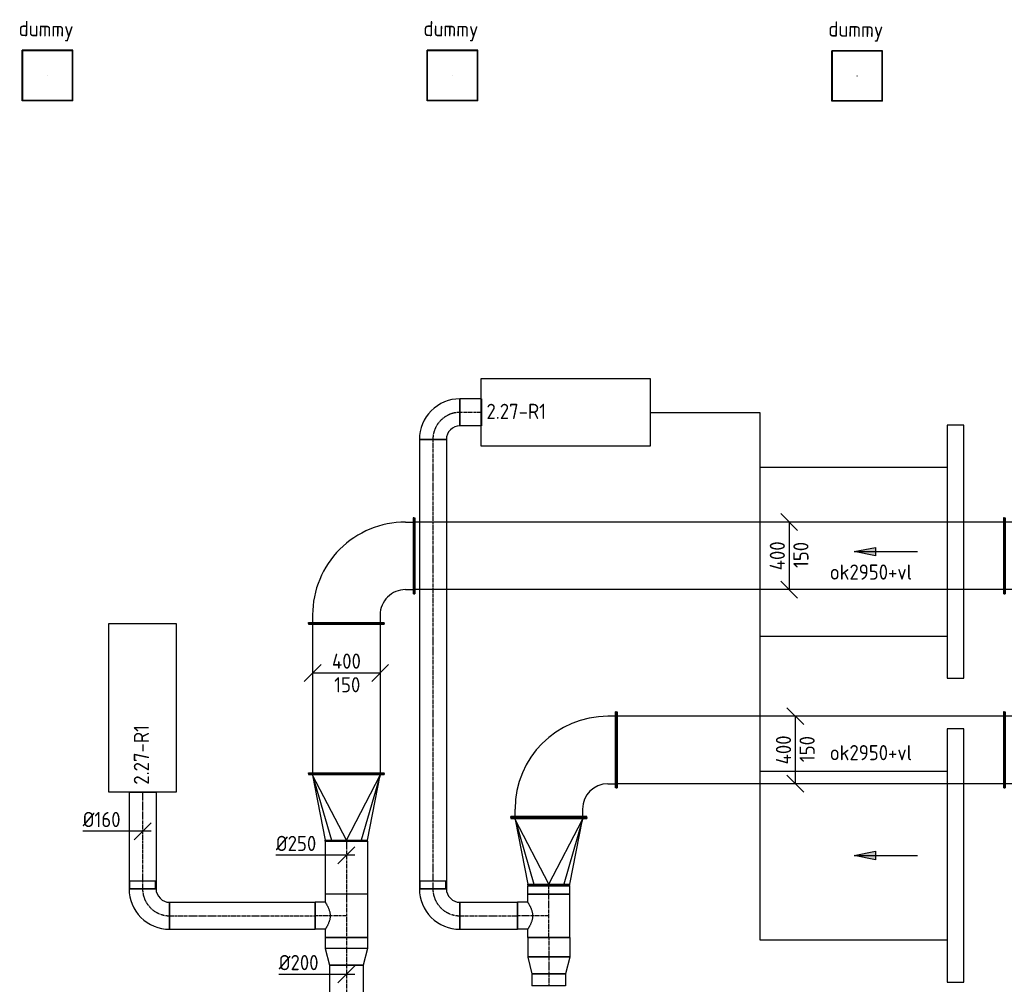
# Model space of a CAD drawing. Header units: millimetres. Extents: x -2770 to 48660, y -299 to 65946.
# Tile 6 of 39: x 6963 to 12800, y 14537 to 20251. Entities that reach past the tile are written whole.
import ezdxf

# ---------------------------------------------------------------- set-up
doc = ezdxf.new("R2010")
doc.units = ezdxf.units.MM
doc.linetypes.add('CENTER2', pattern=[28.575, 19.05, -3.175, 3.175, -3.175])
doc.linetypes.add('SMALL_DASH', pattern=[1.5, 0.5, -1])
for name, color, linetype in [('WL570---_APP', 2, 'Continuous'), ('WL570---_RETOUR_D', 4, 'Continuous'), ('WL570---_RETOUR_HL', 1, 'CENTER2'), ('WL570---_RETOUR_RST', 4, 'Continuous'), ('WL570---_RETOUR_RST_HL', 1, 'CENTER2'), ('WL570---_TOEVOER', 3, 'Continuous'), ('WL570---_TOEVOER_D', 3, 'Continuous'), ('WL570---_TOEVOER_HL', 1, 'CENTER2'), ('WM570---', 1, 'Continuous'), ('WM570---_RETOUR', 1, 'Continuous'), ('WM570---_TOEVOER', 1, 'Continuous')]:
    doc.layers.add(name, color=color, linetype=linetype)
doc.styles.add('STABICAD-018', font='ISOCP.SHX', dxfattribs={"height": 90})

# ---------------------------------------------------------------- blocks, each defined once
blk = doc.blocks.new('*U263')
at = {"color": 0, "linetype": 'Continuous'}
for p, q in [((0, 225, -3025), (5, 225, -3025)), ((0, -225, -3025), (0, 225, -3025)), ((5, -225, -3025), (5, 225, -3025)), ((5, 200, -3025), (2295.4, 200, -3025)), ((2300.4, 225, -3025), (2295.4, 225, -3025)), ((2295.4, -225, -3025), (2295.4, 225, -3025)), ((2300.4, -225, -3025), (2300.4, 225, -3025)), ((0, -225, -3025), (5, -225, -3025)), ((5, -200, -3025), (2295.4, -200, -3025)), ((2300.4, -225, -3025), (2295.4, -225, -3025))]:
    blk.add_line(p, q, dxfattribs=at)
at = {"layer": 'WL570---_TOEVOER_D', "color": 2, "style": 'STABICAD-018'}
for tag, p in [('CODE', (12800.4, 15925, 3025)), ('SECTIONCODE', (12150.7, 15775, 3025)), ('POSITIONCODE', (12150.7, 15775, 3025))]:
    blk.add_attdef(tag, p, '', height=1.8, dxfattribs=at)
blk = doc.blocks.new('*U264')
at = {"color": 0, "linetype": 'Continuous'}
for p, q in [((50, 125, -2975), (579.7, 200, -2975)), ((579.7, 200, -2975), (624.7, 200, -2975)), ((629.7, 225, -2975), (624.7, 225, -2975)), ((624.7, -225, -2975), (624.7, 225, -2975)), ((629.7, -225, -2975), (629.7, 225, -2975)), ((0, 150, -2975), (5, 150, -2975)), ((0, -150, -2975), (0, 150, -2975)), ((5, -150, -2975), (5, 150, -2975)), ((50, 125, -2975), (5, 125, -2975)), ((0, -150, -2975), (5, -150, -2975)), ((50, -125, -2975), (5, -125, -2975)), ((579.7, -200, -2975), (50, -125, -2975)), ((579.7, -200, -2975), (624.7, -200, -2975)), ((629.7, -225, -2975), (624.7, -225, -2975))]:
    blk.add_line(p, q, dxfattribs=at)
at = {"color": 2, "linetype": 'SMALL_DASH'}
for p in [(50, 125, -125), (50, -125, -125)]:
    blk.add_line(p, (579.7, 0, -25), dxfattribs=at)
at = {"layer": 'WL570---_TOEVOER_D', "color": 2, "style": 'STABICAD-018'}
for tag in ['CODE', 'SECTIONCODE', 'POSITIONCODE']:
    blk.add_attdef(tag, (13430.2, 15925, 2975), '', height=1.8, dxfattribs=at)
blk = doc.blocks.new('*U268')
at = {"color": 0, "linetype": 'Continuous'}
for p, q in [((-50, 250, -3025), (50, 150, -3025)), ((0, 200, -3025), (0, -200, -3025)), ((-50, -150, -3025), (50, -250, -3025))]:
    blk.add_line(p, q, dxfattribs=at)
at = {"color": 0, "linetype": 'Continuous', "style": 'STABICAD-018'}
for s, p in [('150', (115, -72, -3025)), ('400', (-25, -85.5, -3025))]:
    blk.add_text(s, height=90, rotation=90, dxfattribs=at).set_placement(p)
at = {"layer": 'WL570---_TOEVOER_D', "color": 2, "style": 'STABICAD-018'}
blk.add_attdef('CODE', (12511.7, 15925, 3025), '', height=1.8, dxfattribs=at)
blk = doc.blocks.new('*U285')
at = {"color": 0, "linetype": 'Continuous'}
for p, q in [((0, 225, -3025), (5, 225, -3025)), ((0, -225, -3025), (0, 225, -3025)), ((5, -225, -3025), (5, 225, -3025)), ((5, 200, -3025), (885.1, 200, -3025)), ((890.1, 225, -3025), (885.1, 225, -3025)), ((885.1, -225, -3025), (885.1, 225, -3025)), ((890.1, -225, -3025), (890.1, 225, -3025)), ((0, -225, -3025), (5, -225, -3025)), ((5, -200, -3025), (885.1, -200, -3025)), ((890.1, -225, -3025), (885.1, -225, -3025))]:
    blk.add_line(p, q, dxfattribs=at)
at = {"layer": 'WM570---', "color": 2, "style": 'STABICAD-018'}
for tag, p in [('CODE', (8900, 16675, 3025)), ('SECTIONCODE', (9050, 16488.2, 3025)), ('POSITIONCODE', (9050, 16488.2, 3025))]:
    blk.add_attdef(tag, p, '', height=1.8, dxfattribs=at)
blk = doc.blocks.new('*U283')
at = {"color": 0, "linetype": 'Continuous'}
for p, q in [((0, 225, -3025), (5, 225, -3025)), ((0, -225, -3025), (0, 225, -3025)), ((5, -225, -3025), (5, 225, -3025)), ((5, 200, -3025), (3495.4, 200, -3025)), ((3500.4, 225, -3025), (3495.4, 225, -3025)), ((3495.4, -225, -3025), (3495.4, 225, -3025)), ((3500.4, -225, -3025), (3500.4, 225, -3025)), ((0, -225, -3025), (5, -225, -3025)), ((5, -200, -3025), (3495.4, -200, -3025)), ((3500.4, -225, -3025), (3495.4, -225, -3025))]:
    blk.add_line(p, q, dxfattribs=at)
at = {"layer": 'WM570---', "color": 2, "style": 'STABICAD-018'}
for tag, p in [('CODE', (12800.4, 17075, 3025)), ('POSITIONCODE', (12188.2, 16925, 3025)), ('SECTIONCODE', (12337.1, 16925, 3025))]:
    blk.add_attdef(tag, p, '', height=1.8, dxfattribs=at)
blk = doc.blocks.new('*U309')
at = {"color": 0, "linetype": 'Continuous'}
for p, q in [((0, 125, -3025), (99.1, 100, -3025)), ((0, 125, -3025), (0, -125, -3025)), ((99.1, 100, -3025), (99.1, -100, -3025)), ((0, -125, -3025), (99.1, -100, -3025))]:
    blk.add_line(p, q, dxfattribs=at)
at = {"layer": 'WL570---_RETOUR_HL', "linetype": 'CENTER2'}
blk.add_line((0, 0, -3025), (99.1, 0, -3025), dxfattribs=at)
for centre in [(0, 0, -3025), (99.1, 0, -3025)]:
    blk.add_circle(centre, 0.0125, dxfattribs=at)
at = {"layer": 'WM570---', "color": 2, "style": 'STABICAD-018'}
for tag, p in [('CODE', (8900, 14848.4, 3025)), ('SECTIONCODE', (8900, 14748.4, 3025)), ('POSITIONCODE', (8900, 14748.4, 3025))]:
    blk.add_attdef(tag, p, '', height=1.8, dxfattribs=at)
blk = doc.blocks.new('*U286')
at = {"color": 0, "linetype": 'Continuous'}
for p, q in [((-5, 225, -3025), (0, 225, -3025)), ((-5, -225, -3025), (-5, 225, -3025)), ((0, -225, -3025), (0, 225, -3025)), ((5, 200, -3025), (0, 200, -3025)), ((390, 0, -3025), (5, 200, -3025)), ((5, 200, -3025), (390, 88.4, -3025)), ((390, 125, -3025), (5, 200, -3025)), ((395, 125, -3025), (390, 125, -3025)), ((390, -125, -3025), (390, 125, -3025)), ((395, -125, -3025), (395, 125, -3025)), ((390, 0, -3025), (5, -200, -3025)), ((5, -200, -3025), (390, -88.4, -3025)), ((5, -200, -3025), (390, -125, -3025)), ((395, -125, -3025), (390, -125, -3025)), ((-5, -225, -3025), (0, -225, -3025)), ((5, -200, -3025), (0, -200, -3025))]:
    blk.add_line(p, q, dxfattribs=at)
at = {"layer": 'WM570---', "color": 2, "style": 'STABICAD-018'}
for tag, p in [('CODE', (8900, 15879.9, 3025)), ('SECTIONCODE', (8900, 15779.9, 3025)), ('POSITIONCODE', (8900, 15779.9, 3025))]:
    blk.add_attdef(tag, p, '', height=1.8, dxfattribs=at)
blk = doc.blocks.new('*U261')
at = {"color": 0, "linetype": 'Continuous'}
for p, q in [((50, 125, -2975), (577.8, 200, -2975)), ((577.8, 200, -2975), (622.8, 200, -2975)), ((627.8, 225, -2975), (622.8, 225, -2975)), ((622.8, -225, -2975), (622.8, 225, -2975)), ((627.8, -225, -2975), (627.8, 225, -2975)), ((0, 150, -2975), (5, 150, -2975)), ((0, -150, -2975), (0, 150, -2975)), ((5, -150, -2975), (5, 150, -2975)), ((50, 125, -2975), (5, 125, -2975)), ((0, -150, -2975), (5, -150, -2975)), ((50, -125, -2975), (5, -125, -2975)), ((577.8, -200, -2975), (50, -125, -2975)), ((577.8, -200, -2975), (622.8, -200, -2975)), ((627.8, -225, -2975), (622.8, -225, -2975))]:
    blk.add_line(p, q, dxfattribs=at)
at = {"color": 2, "linetype": 'SMALL_DASH'}
for p in [(50, 125, -125), (50, -125, -125)]:
    blk.add_line(p, (577.8, 0, -25), dxfattribs=at)
at = {"layer": 'WL570---_TOEVOER_D', "color": 2, "style": 'STABICAD-018'}
for tag in ['CODE', 'SECTIONCODE', 'POSITIONCODE']:
    blk.add_attdef(tag, (13428.3, 17075, 2975), '', height=1.8, dxfattribs=at)
blk = doc.blocks.new('*U284')
at = {"color": 0, "linetype": 'Continuous'}
for p, q in [((-225, 400, -3025), (-225, 395, -3025)), ((225, 400, -3025), (-225, 400, -3025)), ((225, 395, -3025), (-225, 395, -3025)), ((-200, 350, -3025), (-200, 395, -3025)), ((200, 350, -3025), (200, 395, -3025)), ((225, 400, -3025), (225, 395, -3025)), ((-400, 225, -3025), (-395, 225, -3025)), ((-400, -225, -3025), (-400, 225, -3025)), ((-395, -225, -3025), (-395, 225, -3025)), ((-350, 200, -3025), (-395, 200, -3025)), ((-400, -225, -3025), (-395, -225, -3025)), ((-350, -200, -3025), (-395, -200, -3025))]:
    blk.add_line(p, q, dxfattribs=at)
for radius in [150, 550]:
    blk.add_arc((-350, 350, -3025), radius, 270, 0, dxfattribs=at)
at = {"layer": 'WM570---', "color": 2, "style": 'STABICAD-018'}
for tag in ['CODE', 'SECTIONCODE', 'POSITIONCODE']:
    blk.add_attdef(tag, (8900, 17075, 3025), '', height=1.8, dxfattribs=at)
blk = doc.blocks.new('*U287')
at = {"color": 0, "linetype": 'Continuous'}
for p, q in [((-50, 250, -3025), (50, 150, -3025)), ((0, 200, -3025), (0, -200, -3025)), ((-50, -150, -3025), (50, -250, -3025))]:
    blk.add_line(p, q, dxfattribs=at)
at = {"color": 0, "linetype": 'Continuous', "style": 'STABICAD-018'}
for s, p in [('150', (115, -72, -3025)), ('400', (-25, -85.5, -3025))]:
    blk.add_text(s, height=90, rotation=90, dxfattribs=at).set_placement(p)
at = {"layer": 'WM570---', "color": 2, "style": 'STABICAD-018'}
blk.add_attdef('CODE', (11524.7, 17075, 3025), '', height=1.8, dxfattribs=at)
blk = doc.blocks.new('*U262')
at = {"color": 0, "linetype": 'Continuous'}
for p, q in [((-5, 225, -3025), (0, 225, -3025)), ((-5, -225, -3025), (-5, 225, -3025)), ((0, -225, -3025), (0, 225, -3025)), ((5, 200, -3025), (0, 200, -3025)), ((390, 0, -3025), (5, 200, -3025)), ((5, 200, -3025), (390, 88.4, -3025)), ((390, 125, -3025), (5, 200, -3025)), ((395, 125, -3025), (390, 125, -3025)), ((390, -125, -3025), (390, 125, -3025)), ((395, -125, -3025), (395, 125, -3025)), ((390, 0, -3025), (5, -200, -3025)), ((5, -200, -3025), (390, -88.4, -3025)), ((5, -200, -3025), (390, -125, -3025)), ((395, -125, -3025), (390, -125, -3025)), ((-5, -225, -3025), (0, -225, -3025)), ((5, -200, -3025), (0, -200, -3025))]:
    blk.add_line(p, q, dxfattribs=at)
at = {"layer": 'WL570---_TOEVOER_D', "color": 2, "style": 'STABICAD-018'}
for tag, p in [('CODE', (10100, 15619, 3025)), ('SECTIONCODE', (10100, 15519, 3025)), ('POSITIONCODE', (10100, 15519, 3025))]:
    blk.add_attdef(tag, p, '', height=1.8, dxfattribs=at)
blk = doc.blocks.new('*U265')
at = {"color": 0, "linetype": 'Continuous'}
for p, q in [((-400, 225, -3025), (-395, 225, -3025)), ((-400, -225, -3025), (-400, 225, -3025)), ((-395, -225, -3025), (-395, 225, -3025)), ((-395, 200, -3025), (-350, 200, -3025)), ((-400, -225, -3025), (-395, -225, -3025)), ((-350, -200, -3025), (-395, -200, -3025)), ((-200, -350, -3025), (-200, -395, -3025)), ((200, -395, -3025), (200, -350, -3025)), ((-225, -400, -3025), (-225, -395, -3025)), ((-225, -395, -3025), (225, -395, -3025)), ((-225, -400, -3025), (225, -400, -3025)), ((225, -400, -3025), (225, -395, -3025))]:
    blk.add_line(p, q, dxfattribs=at)
for radius in [550, 150]:
    blk.add_arc((-350, -350, -3025), radius, 0, 90, dxfattribs=at)
at = {"layer": 'WL570---_TOEVOER_D', "color": 2, "style": 'STABICAD-018'}
for tag in ['CODE', 'SECTIONCODE', 'POSITIONCODE']:
    blk.add_attdef(tag, (10100, 15925, 3025), '', height=1.8, dxfattribs=at)
blk = doc.blocks.new('*U270')
at = {"color": 0, "linetype": 'Continuous'}
for p, q in [((0, 80, -3025), (572.3, 80, -3025)), ((0, -80, -3025), (0, 80, -3025)), ((572.3, 80, -3025), (572.3, -80, -3025)), ((0, -80, -3025), (572.3, -80, -3025))]:
    blk.add_line(p, q, dxfattribs=at)
at = {"layer": 'WL570---_RETOUR_HL', "linetype": 'CENTER2'}
blk.add_line((0, 0, -3025), (572.3, 0, -3025), dxfattribs=at)
at = {"layer": 'WL570---_TOEVOER_D', "color": 2, "style": 'STABICAD-018'}
for tag in ['CODE', 'SECTIONCODE', 'POSITIONCODE']:
    blk.add_attdef(tag, (7691.8, 15675, 3025), '', height=1.8, dxfattribs=at)
blk = doc.blocks.new('*U269')
at = {"color": 0, "linetype": 'Continuous'}
for p, q in [((-80, 160, -3025), (80, 160, -3025)), ((-160, 76, -3025), (-206.7, 76, -3025)), ((-206.7, -76, -3025), (-206.7, 76, -3025)), ((-160, -80, -3025), (-160, 80, -3025)), ((-160, -76, -3025), (-160, 76, -3025)), ((-160, -76, -3025), (-206.7, -76, -3025))]:
    blk.add_line(p, q, dxfattribs=at)
for radius in [80, 240]:
    blk.add_arc((-160, 160, -3025), radius, 270, 0, dxfattribs=at)
at = {"layer": 'WL570---_RETOUR_HL', "linetype": 'CENTER2'}
blk.add_arc((-160, 160, -3025), 160, 270, 0, dxfattribs=at)
at = {"layer": 'WL570---_TOEVOER_D', "color": 2, "style": 'STABICAD-018'}
for tag in ['CODE', 'SECTIONCODE', 'POSITIONCODE']:
    blk.add_attdef(tag, (7691.8, 14942.7, 3025), '', height=1.8, dxfattribs=at)
blk = doc.blocks.new('*U273')
at = {"color": 0, "linetype": 'Continuous'}
for p, q in [((0, 80, -3025), (862.9, 80, -3025)), ((0, -80, -3025), (0, 80, -3025)), ((862.9, 80, -3025), (862.9, -80, -3025)), ((0, -80, -3025), (862.9, -80, -3025))]:
    blk.add_line(p, q, dxfattribs=at)
at = {"layer": 'WL570---_RETOUR_HL', "linetype": 'CENTER2'}
blk.add_line((0, 0, -3025), (862.9, 0, -3025), dxfattribs=at)
at = {"layer": 'WM570---', "color": 2, "style": 'STABICAD-018'}
for tag in ['CODE', 'SECTIONCODE', 'POSITIONCODE']:
    blk.add_attdef(tag, (7851.8, 14942.7, 3025), '', height=1.8, dxfattribs=at)
blk = doc.blocks.new('*U274')
at = {"color": 0, "linetype": 'Continuous'}
for p, q in [((-128.3, 125, -3025), (128.3, 125, -3025)), ((-128.3, 125, -3025), (-128.3, -125, -3025)), ((128.3, 125, -3025), (128.3, -125, -3025)), ((-128.3, -125, -3025), (-80, -125, -3025)), ((-80, -125, -3025), (-80, -185.3, -3025)), ((80, -125, -3025), (128.3, -125, -3025)), ((80, -125, -3025), (80, -185.3, -3025)), ((80, -185.3, -3025), (-80, -185.3, -3025))]:
    blk.add_line(p, q, dxfattribs=at)
blk.add_spline([(-79.6, -124.7, -3025), (-78.4, -124, -3025), (-76.3, -122.7, -3025), (-73.5, -121, -3025), (-69.9, -118.8, -3025), (-65.7, -116.3, -3025), (-60.7, -113.6, -3025), (-55.1, -110.7, -3025), (-49, -107.8, -3025), (-42.3, -105, -3025), (-35.2, -102.3, -3025), (-27.8, -100, -3025), (-20.1, -98.1, -3025), (-12.1, -96.8, -3025), (-4.1, -96.1, -3025), (4.1, -96.1, -3025), (12.1, -96.8, -3025), (20.1, -98.1, -3025), (27.8, -100, -3025), (35.2, -102.3, -3025), (42.3, -105, -3025), (49, -107.8, -3025), (55.1, -110.7, -3025), (60.7, -113.6, -3025), (65.7, -116.3, -3025), (69.9, -118.8, -3025), (73.5, -121, -3025), (76.3, -122.7, -3025), (78.4, -124, -3025), (79.6, -124.7, -3025), (80, -125, -3025)], degree=3, dxfattribs=at)
at = {"layer": 'WL570---_RETOUR_HL', "linetype": 'CENTER2'}
for p, q in [((-128.3, 0, -3025), (128.3, 0, -3025)), ((0, 0, -3025), (0, -185.3, -3025))]:
    blk.add_line(p, q, dxfattribs=at)
at = {"layer": 'WM570---', "color": 2, "style": 'STABICAD-018'}
for tag in ['CODE', 'SECTIONCODE', 'POSITIONCODE']:
    blk.add_attdef(tag, (8900, 14942.7, 3025), '', height=1.8, dxfattribs=at)
blk = doc.blocks.new('*U303')
at = {"color": 0, "linetype": 'Continuous'}
for p, q in [((-108, 0, -3025), (-401.1, 0, -3025)), ((50, 0, -3025), (-108, 0, -3025)), ((-50, -50, -3025), (50, 50, -3025))]:
    blk.add_line(p, q, dxfattribs=at)
at = {"color": 0, "linetype": 'Continuous', "style": 'STABICAD-018'}
blk.add_text('%%c200', height=90, dxfattribs=at).set_placement((-401.1, 25, -3025))
at = {"layer": 'WM570---', "color": 2, "style": 'STABICAD-018'}
blk.add_attdef('CODE', (8900, 14595.3, 3025), '', height=1.8, dxfattribs=at)
blk = doc.blocks.new('*U275')
at = {"color": 0, "linetype": 'Continuous'}
for p, q in [((-125, 0, -3025), (-418.1, 0, -3025)), ((50, 0, -3025), (-125, 0, -3025)), ((-50, -50, -3025), (50, 50, -3025))]:
    blk.add_line(p, q, dxfattribs=at)
at = {"color": 0, "linetype": 'Continuous', "style": 'STABICAD-018'}
blk.add_text('%%c250', height=90, dxfattribs=at).set_placement((-418.1, 25, -3025))
at = {"layer": 'WM570---', "color": 2, "style": 'STABICAD-018'}
blk.add_attdef('CODE', (8900, 15301.3, 3025), '', height=1.8, dxfattribs=at)
blk = doc.blocks.new('*U271')
at = {"color": 0, "linetype": 'Continuous'}
for p, q in [((-80, 0, -3025), (-355.1, 0, -3025)), ((50, 0, -3025), (-80, 0, -3025)), ((-50, -50, -3025), (50, 50, -3025))]:
    blk.add_line(p, q, dxfattribs=at)
at = {"color": 0, "linetype": 'Continuous', "style": 'STABICAD-018'}
blk.add_text('%%c160', height=90, dxfattribs=at).set_placement((-355.1, 25, -3025))
at = {"layer": 'WL570---_TOEVOER_D', "color": 2, "style": 'STABICAD-018'}
blk.add_attdef('CODE', (7691.8, 15443, 3025), '', height=1.8, dxfattribs=at)
blk = doc.blocks.new('*U266')
at = {"color": 0, "linetype": 'Continuous'}
for p, q in [((0, 80, -3000), (127.9, 80, -3000)), ((0, -80, -3000), (0, 80, -3000)), ((127.9, 80, -3000), (127.9, -80, -3000)), ((0, -80, -3000), (127.9, -80, -3000))]:
    blk.add_line(p, q, dxfattribs=at)
at = {"layer": 'WL570---_TOEVOER_HL', "linetype": 'CENTER2'}
blk.add_line((0, 0, -3000), (127.9, 0, -3000), dxfattribs=at)
at = {"layer": 'WL570---_TOEVOER_D', "color": 2, "style": 'STABICAD-018'}
for tag in ['SECTIONCODE', 'CODE', 'POSITIONCODE']:
    blk.add_attdef(tag, (9700.8, 17925, 3000), '', height=1.8, dxfattribs=at)
blk = doc.blocks.new('*U267')
at = {"color": 0, "linetype": 'Continuous'}
for p, q in [((-80, 160, -3000), (80, 160, -3000)), ((-160, -80, -3000), (-160, 80, -3000))]:
    blk.add_line(p, q, dxfattribs=at)
for radius in [80, 240]:
    blk.add_arc((-160, 160, -3000), radius, 270, 0, dxfattribs=at)
at = {"layer": 'WL570---_TOEVOER_HL', "linetype": 'CENTER2'}
blk.add_arc((-160, 160, -3000), 160, 270, 0, dxfattribs=at)
at = {"layer": 'WL570---_TOEVOER_D', "color": 2, "style": 'STABICAD-018'}
for tag in ['SECTIONCODE', 'CODE', 'POSITIONCODE']:
    blk.add_attdef(tag, (9412.9, 17925, 3000), '', height=1.8, dxfattribs=at)
blk = doc.blocks.new('*U280')
at = {"color": 0, "linetype": 'Continuous'}
for p, q in [((0, 80, -3000), (2662.3, 80, -3000)), ((0, -80, -3000), (0, 80, -3000)), ((2662.3, 80, -3000), (2662.3, -80, -3000)), ((0, -80, -3000), (2662.3, -80, -3000))]:
    blk.add_line(p, q, dxfattribs=at)
at = {"layer": 'WL570---_TOEVOER_HL', "linetype": 'CENTER2'}
blk.add_line((0, 0, -3000), (2662.3, 0, -3000), dxfattribs=at)
at = {"layer": 'WM570---', "color": 2, "style": 'STABICAD-018'}
for tag in ['SECTIONCODE', 'CODE', 'POSITIONCODE']:
    blk.add_attdef(tag, (9412.9, 17765, 3000), '', height=1.8, dxfattribs=at)
blk = doc.blocks.new('*U272')
at = {"color": 0, "linetype": 'Continuous'}
for p, q in [((-80, 160, -3025), (80, 160, -3025)), ((-160, 76, -3025), (-206.7, 76, -3025)), ((-206.7, -76, -3025), (-206.7, 76, -3025)), ((-160, -80, -3025), (-160, 80, -3025)), ((-160, -76, -3025), (-160, 76, -3025)), ((-160, -76, -3025), (-206.7, -76, -3025))]:
    blk.add_line(p, q, dxfattribs=at)
for radius in [80, 240]:
    blk.add_arc((-160, 160, -3025), radius, 270, 0, dxfattribs=at)
at = {"layer": 'WL570---_TOEVOER_HL', "linetype": 'CENTER2'}
blk.add_arc((-160, 160, -3025), 160, 270, 0, dxfattribs=at)
at = {"layer": 'WL570---_TOEVOER_D', "color": 2, "style": 'STABICAD-018'}
for tag in ['SECTIONCODE', 'CODE', 'POSITIONCODE']:
    blk.add_attdef(tag, (9412.9, 14942.7, 3025), '', height=1.8, dxfattribs=at)
blk = doc.blocks.new('*U290')
at = {"color": 0, "linetype": 'Continuous'}
for p, q in [((0, 80, -3025), (341.8, 80, -3025)), ((0, -80, -3025), (0, 80, -3025)), ((341.8, 80, -3025), (341.8, -80, -3025)), ((0, -80, -3025), (341.8, -80, -3025))]:
    blk.add_line(p, q, dxfattribs=at)
at = {"layer": 'WL570---_TOEVOER_HL', "linetype": 'CENTER2'}
blk.add_line((0, 0, -3025), (341.8, 0, -3025), dxfattribs=at)
at = {"layer": 'WM570---', "color": 2, "style": 'STABICAD-018'}
for tag in ['SECTIONCODE', 'CODE', 'POSITIONCODE']:
    blk.add_attdef(tag, (9572.9, 14942.7, 3025), '', height=1.8, dxfattribs=at)
blk = doc.blocks.new('*U291')
at = {"color": 0, "linetype": 'Continuous'}
for p, q in [((-80, 125, -3025), (-80, 185.3, -3025)), ((-80, 185.3, -3025), (80, 185.3, -3025)), ((80, 125, -3025), (80, 185.3, -3025)), ((-128.3, 125, -3025), (-80, 125, -3025)), ((-128.3, 125, -3025), (-128.3, -125, -3025)), ((80, 125, -3025), (128.3, 125, -3025)), ((128.3, 125, -3025), (128.3, -125, -3025)), ((178.3, 118.8, -3025), (181.3, 118.8, -3025)), ((181.3, 118.8, -3025), (181.3, -118.8, -3025)), ((-128.3, -125, -3025), (128.3, -125, -3025)), ((178.3, -118.8, -3025), (181.3, -118.8, -3025))]:
    blk.add_line(p, q, dxfattribs=at)
blk.add_spline([(79.6, 124.7, -3025), (78.4, 124, -3025), (76.3, 122.7, -3025), (73.5, 121, -3025), (69.9, 118.8, -3025), (65.7, 116.3, -3025), (60.7, 113.6, -3025), (55.1, 110.7, -3025), (49, 107.8, -3025), (42.3, 105, -3025), (35.2, 102.3, -3025), (27.8, 100, -3025), (20.1, 98.1, -3025), (12.1, 96.8, -3025), (4.1, 96.1, -3025), (-4.1, 96.1, -3025), (-12.1, 96.8, -3025), (-20.1, 98.1, -3025), (-27.8, 100, -3025), (-35.2, 102.3, -3025), (-42.3, 105, -3025), (-49, 107.8, -3025), (-55.1, 110.7, -3025), (-60.7, 113.6, -3025), (-65.7, 116.3, -3025), (-69.9, 118.8, -3025), (-73.5, 121, -3025), (-76.3, 122.7, -3025), (-78.4, 124, -3025), (-79.6, 124.7, -3025), (-80, 125, -3025)], degree=3, dxfattribs=at)
at = {"layer": 'WL570---_TOEVOER_HL', "linetype": 'CENTER2'}
for p, q in [((0, 0, -3025), (0, 185.3, -3025)), ((-128.3, 0, -3025), (128.3, 0, -3025))]:
    blk.add_line(p, q, dxfattribs=at)
at = {"layer": 'WM570---', "color": 2, "style": 'STABICAD-018'}
for tag in ['CODE', 'SECTIONCODE', 'POSITIONCODE']:
    blk.add_attdef(tag, (10100, 14942.7, 3025), '', height=1.8, dxfattribs=at)
blk = doc.blocks.new('*U289')
at = {"color": 0, "linetype": 'Continuous'}
for p, q in [((0, 125, -3025), (50, 125, -3025)), ((0, -125, -3025), (0, 125, -3025)), ((50, 125, -3025), (50, -125, -3025)), ((0, -125, -3025), (50, -125, -3025))]:
    blk.add_line(p, q, dxfattribs=at)
at = {"layer": 'WL570---_TOEVOER_HL', "linetype": 'CENTER2'}
blk.add_line((0, 0, -3025), (50, 0, -3025), dxfattribs=at)
at = {"layer": 'WM570---', "color": 2, "style": 'STABICAD-018'}
for tag in ['SECTIONCODE', 'CODE', 'POSITIONCODE']:
    blk.add_attdef(tag, (10100, 15070.99, 3025), '', height=1.8, dxfattribs=at)
blk = doc.blocks.new('*U311')
at = {"color": 0, "linetype": 'Continuous'}
for p, q in [((0, 125, -3025), (66, 125, -3025)), ((0, -125, -3025), (0, 125, -3025)), ((66, 125, -3025), (66, -125, -3025)), ((0, -125, -3025), (66, -125, -3025))]:
    blk.add_line(p, q, dxfattribs=at)
at = {"layer": 'WL570---_RETOUR_HL', "linetype": 'CENTER2'}
blk.add_line((0, 0, -3025), (66, 0, -3025), dxfattribs=at)
at = {"layer": 'WM570---', "color": 2, "style": 'STABICAD-018'}
for tag in ['CODE', 'SECTIONCODE', 'POSITIONCODE']:
    blk.add_attdef(tag, (8900, 14814.4, 3025), '', height=1.8, dxfattribs=at)
blk = doc.blocks.new('*U292')
at = {"color": 0, "linetype": 'Continuous'}
for p, q in [((-58, 125, -3025), (57, 125, -3025)), ((-58, 125, -3025), (-58, -125, -3025)), ((-57, 125, -3025), (58, 125, -3025)), ((-57, 125, -3025), (-57, -125, -3025)), ((57, 125, -3025), (57, -125, -3025)), ((58, 125, -3025), (58, -125, -3025)), ((-58, -125, -3025), (57, -125, -3025)), ((-57, -125, -3025), (58, -125, -3025))]:
    blk.add_line(p, q, dxfattribs=at)
at = {"layer": 'WL570---_TOEVOER_HL', "linetype": 'CENTER2'}
blk.add_line((-58, 0, -3025), (58, 0, -3025), dxfattribs=at)
at = {"layer": 'WM570---', "color": 2, "style": 'STABICAD-018'}
for tag in ['SECTIONCODE', 'CODE', 'POSITIONCODE']:
    blk.add_attdef(tag, (10100, 14756.39, 3025), '', height=1.8, dxfattribs=at)
blk = doc.blocks.new('*U294')
at = {"color": 0, "linetype": 'Continuous'}
for p, q in [((0, 125, -3025), (99.1, 100, -3025)), ((0, 125, -3025), (0, -125, -3025)), ((99.1, 100, -3025), (99.1, -100, -3025)), ((0, -125, -3025), (99.1, -100, -3025))]:
    blk.add_line(p, q, dxfattribs=at)
at = {"layer": 'WL570---_TOEVOER_HL', "linetype": 'CENTER2'}
blk.add_line((0, 0, -3025), (99.1, 0, -3025), dxfattribs=at)
for centre in [(0, 0, -3025), (99.1, 0, -3025)]:
    blk.add_circle(centre, 0.0125, dxfattribs=at)
at = {"layer": 'WM570---', "color": 2, "style": 'STABICAD-018'}
for tag, p in [('CODE', (10100, 14798.39, 3025)), ('SECTIONCODE', (10100, 14698.39, 3025)), ('POSITIONCODE', (10100, 14698.39, 3025))]:
    blk.add_attdef(tag, p, '', height=1.8, dxfattribs=at)
blk = doc.blocks.new('*U296')
at = {"color": 0, "linetype": 'Continuous'}
for p, q in [((0, 100, -3025), (70.99, 100, -3025)), ((0, -100, -3025), (0, 100, -3025)), ((70.99, 100, -3025), (70.99, -100, -3025)), ((0, -100, -3025), (70.99, -100, -3025))]:
    blk.add_line(p, q, dxfattribs=at)
at = {"layer": 'WL570---_TOEVOER_HL', "linetype": 'CENTER2'}
blk.add_line((0, 0, -3025), (70.99, 0, -3025), dxfattribs=at)
at = {"layer": 'WM570---', "color": 2, "style": 'STABICAD-018'}
for tag in ['SECTIONCODE', 'CODE', 'POSITIONCODE']:
    blk.add_attdef(tag, (10100, 14599.29, 3025), '', height=1.8, dxfattribs=at)
blk = doc.blocks.new('*U307')
at = {"color": 0, "linetype": 'Continuous'}
for p, q in [((0, 100, -3025), (842.8, 100, -3025)), ((0, -100, -3025), (0, 100, -3025)), ((842.8, 100, -3025), (842.8, -100, -3025)), ((0, -100, -3025), (842.8, -100, -3025))]:
    blk.add_line(p, q, dxfattribs=at)
at = {"layer": 'WL570---_RETOUR_HL', "linetype": 'CENTER2'}
blk.add_line((0, 0, -3025), (842.8, 0, -3025), dxfattribs=at)
at = {"layer": 'WM570---', "color": 2, "style": 'STABICAD-018'}
for tag in ['CODE', 'SECTIONCODE', 'POSITIONCODE']:
    blk.add_attdef(tag, (8900, 14649.3, 3025), '', height=1.8, dxfattribs=at)
blk = doc.blocks.new('*U288')
at = {"color": 0, "linetype": 'Continuous'}
for p, q in [((-250, -50, -3025), (-150, 50, -3025)), ((-200, 0, -3025), (200, 0, -3025)), ((150, -50, -3025), (250, 50, -3025))]:
    blk.add_line(p, q, dxfattribs=at)
at = {"color": 0, "linetype": 'Continuous', "style": 'STABICAD-018'}
for s, p in [('400', (-85.5, 25, -3025)), ('150', (-72, -115, -3025))]:
    blk.add_text(s, height=90, dxfattribs=at).set_placement(p)
at = {"layer": 'WM570---', "color": 2, "style": 'STABICAD-018'}
blk.add_attdef('CODE', (8900, 16381.3, 3025), '', height=1.8, dxfattribs=at)
blk = doc.blocks.new('*U282')
at = {"color": 0, "linetype": 'Continuous'}
for p, q in [((0, 125, -3025), (313.884058, 125, -3025)), ((0, -125, -3025), (0, 125, -3025)), ((313.884058, 125, -3025), (313.884058, -125, -3025)), ((0, -125, -3025), (313.884058, -125, -3025))]:
    blk.add_line(p, q, dxfattribs=at)
at = {"layer": 'WL570---_RETOUR_HL', "linetype": 'CENTER2'}
blk.add_line((0, 0, -3025), (313.884058, 0, -3025), dxfattribs=at)
at = {"layer": 'WM570---', "color": 2, "style": 'STABICAD-018'}
for tag in ['SECTIONCODE', 'CODE', 'POSITIONCODE']:
    blk.add_attdef(tag, (8900, 15384.874058, 3025), '', height=1.8, dxfattribs=at)
blk = doc.blocks.new('DM_SYM002')
at = {"color": 0, "linetype": 'Continuous'}
for p, q in [((0, 0), (-7.5, 0)), ((-2.5, -0.5), (-2.5, 0.5)), ((-2.5, 0.5), (0, 0)), ((0, 0), (-2.5, -0.5))]:
    blk.add_line(p, q, dxfattribs=at)
blk.add_solid([(-2.5, 0.5), (-2.5, -0.5), (0, 0)], dxfattribs=at)
blk = doc.blocks.new('*U970')
at = {"color": 0, "linetype": 'Continuous'}
for p, q in [((150, 150, -2850), (-150, 150, -2850)), ((-150, -150, -2850), (-150, 150, -2850)), ((147.5, 147.5, -2850), (-147.5, 147.5, -2850)), ((-147.5, -147.5, -2850), (-147.5, 147.5, -2850)), ((147.5, -147.5, -2850), (147.5, 147.5, -2850)), ((150, -150, -2850), (150, 150, -2850)), ((150, -150, -2850), (-150, -150, -2850)), ((147.5, -147.5, -2850), (-147.5, -147.5, -2850))]:
    blk.add_line(p, q, dxfattribs=at)
at = {"layer": 'WL570---_RETOUR_RST_HL', "linetype": 'CENTER2'}
blk.add_circle((0, 0, -2850), 0.0125, dxfattribs=at)
at = {"layer": 'WL570---_RETOUR_D', "color": 1, "style": 'STABICAD-018'}
blk.add_attdef('PRODUCTCODE', (6467.2, 62638.8, 2850), '', height=1.8, rotation=355, dxfattribs=at)
at = {"layer": 'WL570---_RETOUR_D', "color": 2, "style": 'STABICAD-018'}
for tag, p in [('CODE', (6443.6, 62319.7, 2850)), ('SECTIONCODE', (6436.2, 62219.9, 2850)), ('MATERIALCODE', (6436.2, 62219.9, 2850)), ('POSITIONCODE', (6436.2, 62219.9, 2850)), ('FLOW', (6415.7, 61883.5, 2850)), ('FLOWPREFIX', (6261.6, 61811.7, 2850)), ('FLOWSUFFIX', (6450.1, 61797.8, 2850))]:
    blk.add_attdef(tag, p, '', height=1.8, rotation=355, dxfattribs=at)

msp = doc.modelspace()

# ---------------------------------------------------------------- linework, layer by layer
at = {"layer": 'WL570---_APP'}
for points in [[(9700, 18125), (10700, 18125), (10700, 17725), (9700, 17725)], [(7491.8, 15675), (7491.8, 16675), (7891.8, 16675), (7891.8, 15675)]]:
    msp.add_lwpolyline(points, close=True, dxfattribs=at)
at = {"layer": 'WL570---_TOEVOER_D'}
for points in [[(10700, 17925), (11350.8, 17925), (11350.8, 14800), (12461, 14800)], [(11350.8, 17600), (12461, 17600)], [(11350.8, 16600), (12461, 16600)], [(11350.8, 15800), (12461, 15800)]]:
    msp.add_lwpolyline(points, dxfattribs=at)
for points in [[(12461, 16350), (12561, 16350), (12561, 17850), (12461, 17850)], [(12461, 14550), (12561, 14550), (12561, 16050), (12461, 16050)]]:
    msp.add_lwpolyline(points, close=True, dxfattribs=at)

# ---------------------------------------------------------------- block references
at = {"layer": 'WL570---_RETOUR_D', "linetype": 'Continuous'}
for name, p, rotation in [('*U284', (8900, 17075, 3025), 180), ('*U283', (12800.4, 17075, 3025), 180), ('*U261', (13428.3, 17075, 2975), 180), ('*U285', (8900, 16675, 3025), 270), ('*U286', (8900, 15779.9, 3025), 270), ('*U270', (7691.8, 15675, 3025), 270), ('*U282', (8900, 15384.9, 3025), 270), ('*U269', (7691.8, 14942.7, 3025), 270), ('*U274', (8900, 14942.7, 3025), 270), ('*U311', (8900, 14814.4, 3025), 269.9999999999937), ('*U309', (8900, 14748.4, 3025), 270), ('*U307', (8900, 14649.3, 3025), 270)]:
    msp.add_blockref(name, p, dxfattribs=dict(at, rotation=rotation))
msp.add_blockref('*U273', (7851.8, 14942.7, 3025), dxfattribs=at)
at = {"layer": 'WL570---_RETOUR_RST', "linetype": 'Continuous'}
ref = msp.add_blockref('*U970', (7128.9, 19920.3, 2850), dxfattribs=at)
ref.add_attrib('PRODUCTCODE', 'dummy', (6956.7, 20154.3, 2850), dxfattribs={"layer": '0', "color": 1, "linetype": 'Continuous', "height": 90, "rotation": 359.22973, "style": 'STABICAD-018'})
ref = msp.add_blockref('*U970', (9528.9, 19920.3, 2850), dxfattribs=at)
ref.add_attrib('PRODUCTCODE', 'dummy', (9356.7, 20154.3, 2850), dxfattribs={"layer": '0', "color": 1, "linetype": 'Continuous', "height": 90, "rotation": 359.22973, "style": 'STABICAD-018'})
ref = msp.add_blockref('*U970', (11928.9, 19917.8, 2850), dxfattribs=at)
ref.add_attrib('PRODUCTCODE', 'dummy', (11756.7, 20151.8, 2850), dxfattribs={"layer": '0', "color": 1, "linetype": 'Continuous', "height": 90, "rotation": 359.22973, "style": 'STABICAD-018'})
at = {"layer": 'WL570---_TOEVOER', "linetype": 'Continuous', "xscale": 49.99999999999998, "yscale": 49.99999999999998, "zscale": 49.99999999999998, "rotation": 179.9999999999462}
for p in [(11911, 17100), (11911, 15300)]:
    msp.add_blockref('DM_SYM002', p, dxfattribs=at)
at = {"layer": 'WL570---_TOEVOER_D', "linetype": 'Continuous'}
for name, p, rotation in [('*U267', (9412.9, 17925, 3000), 180), ('*U266', (9700.8, 17925, 3000), 180), ('*U280', (9412.9, 17765, 3000), 270), ('*U265', (10100, 15925, 3025), 90.00000000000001), ('*U263', (12800.4, 15925, 3025), 180), ('*U264', (13430.2, 15925, 2975), 180), ('*U262', (10100, 15519, 3025), 270), ('*U272', (9412.9, 14942.7, 3025), 270), ('*U291', (10100, 14942.7, 3025), 90.00000000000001), ('*U289', (10100, 15071, 3025), 90.00000000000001), ('*U292', (10100, 14756.4, 3025), 270), ('*U294', (10100, 14698.4, 3025), 270), ('*U296', (10100, 14599.3, 3025), 270)]:
    msp.add_blockref(name, p, dxfattribs=dict(at, rotation=rotation))
msp.add_blockref('*U290', (9572.9, 14942.7, 3025), dxfattribs=at)
at = {"layer": 'WM570---_RETOUR', "linetype": 'Continuous'}
for name, p in [('*U287', (11524.7, 17075, 3025)), ('*U288', (8900, 16381.3, 3025)), ('*U271', (7691.8, 15443, 3025)), ('*U275', (8900, 15301.3, 3025)), ('*U303', (8900, 14595.3, 3025))]:
    msp.add_blockref(name, p, dxfattribs=at)
at = {"layer": 'WM570---_TOEVOER', "linetype": 'Continuous'}
msp.add_blockref('*U268', (11561.4, 15925, 3025), dxfattribs=at)

# ---------------------------------------------------------------- texts
at = {"layer": 'WM570---', "style": 'STABICAD-018'}
msp.add_text('2.27-R1', height=90, dxfattribs=at).set_placement((9730.5, 17886))
msp.add_text('2.27-R1', height=90, rotation=90, dxfattribs=at).set_placement((7729.8, 15719.1))
at = {"layer": 'WM570---_RETOUR', "style": 'STABICAD-018'}
msp.add_text('ok2950+vl', height=90, dxfattribs=at).set_placement((11765.9, 16934))
at = {"layer": 'WM570---_TOEVOER', "linetype": 'Continuous', "style": 'STABICAD-018'}
msp.add_text('ok2950+vl', height=90, dxfattribs=at).set_placement((11765.9, 15864.1))

doc.saveas('drawing.dxf')
